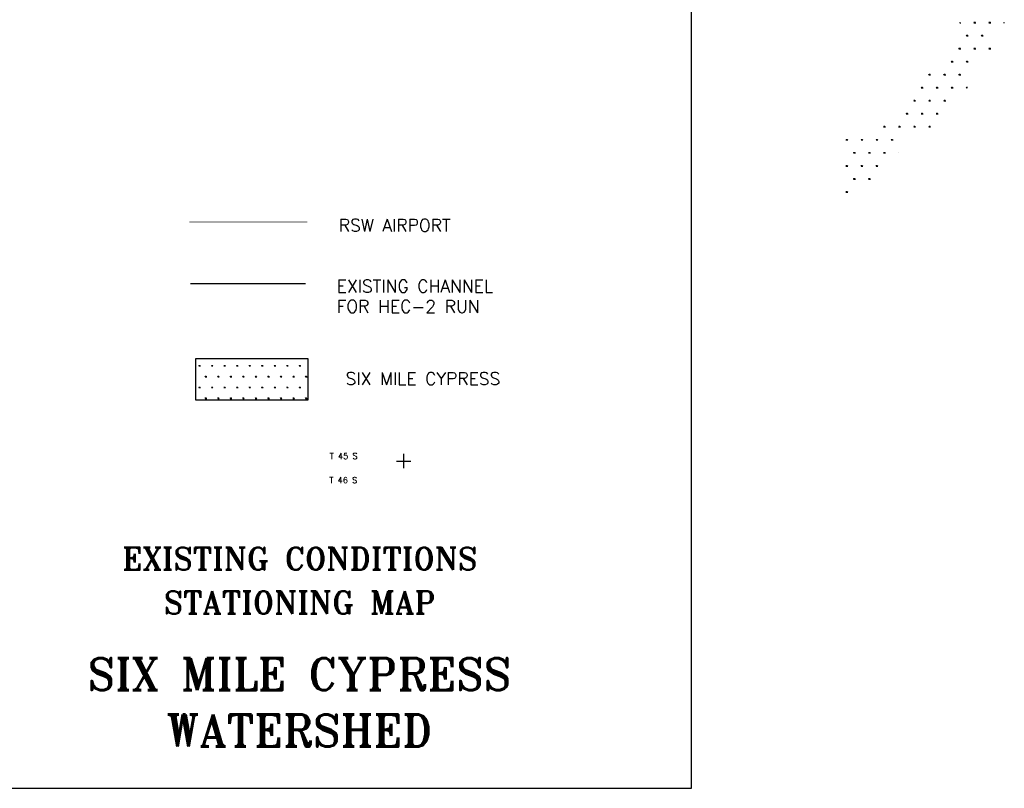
# Model space of a CAD drawing. Extents: x 195000 to 325707, y 779122 to 842722.
# Tile 20 of 21: x 268388 to 307645, y 779122 to 809773. Entities that reach past the tile are written whole.
import ezdxf
from ezdxf.enums import TextEntityAlignment as Align

# ---------------------------------------------------------------- set-up
doc = ezdxf.new("R2010")
doc.units = 0
doc.header["$LTSCALE"] = 800
doc.linetypes.add('STREAM', pattern=[0])
doc.layers.get('0').update_dxf_attribs({"linetype": 'CONTINUOUS'})
for name, color, linetype in [('AIR', 10, 'CONTINUOUS'), ('BORDER', 1, 'CONTINUOUS'), ('HATCH', 3, 'CONTINUOUS'), ('HEC2STA', 7, 'STREAM'), ('TEXT', 7, 'CONTINUOUS'), ('TSHIPS', 7, 'CONTINUOUS')]:
    doc.layers.add(name, color=color, linetype=linetype)
doc.styles.get("Standard").update_dxf_attribs({"font": 'ROMANT'})

# ---------------------------------------------------------------- blocks, each defined once
blk = doc.blocks.new('*X')
at = {"color": 0}
for p, q in [((225345, 801766), (225375, 801766)), ((225347, 801766), (225347, 801772)), ((225356, 801766), (225368, 801787)), ((225900, 801766), (225975, 801766)), ((225919, 801766), (225907, 801787)), ((225928, 801766), (225928, 801796)), ((225938, 801766), (225938, 801804)), ((225947, 801766), (225947, 801796)), ((225956, 801766), (225968, 801787)), ((226500, 801766), (226575, 801766)), ((226519, 801766), (226507, 801787)), ((226528, 801766), (226528, 801796)), ((226538, 801766), (226538, 801804)), ((226547, 801766), (226547, 801796)), ((226556, 801766), (226568, 801787)), ((227100, 801766), (227105, 801766)), ((227113, 801777), (227107, 801787)), ((225600, 801247), (225675, 801247)), ((225619, 801247), (225607, 801267)), ((225628, 801247), (225628, 801277)), ((225638, 801247), (225638, 801284)), ((225647, 801247), (225647, 801277)), ((225656, 801247), (225668, 801267)), ((226200, 801247), (226275, 801247)), ((226219, 801247), (226207, 801267)), ((226228, 801247), (226228, 801277)), ((226238, 801247), (226238, 801284)), ((226247, 801247), (226247, 801277)), ((226256, 801247), (226268, 801267)), ((225300, 800727), (225375, 800727)), ((225319, 800727), (225307, 800748)), ((225328, 800727), (225328, 800757)), ((225338, 800727), (225338, 800765)), ((225347, 800727), (225347, 800757)), ((225356, 800727), (225368, 800748)), ((225900, 800727), (225975, 800727)), ((225919, 800727), (225907, 800748)), ((225928, 800727), (225928, 800757)), ((225938, 800727), (225938, 800765)), ((225947, 800727), (225947, 800757)), ((225956, 800727), (225968, 800748)), ((226500, 800727), (226575, 800727)), ((226519, 800727), (226507, 800748)), ((226528, 800727), (226528, 800757)), ((226538, 800727), (226538, 800765)), ((226547, 800727), (226547, 800757)), ((226556, 800727), (226568, 800748)), ((225000, 800207), (225075, 800207)), ((225019, 800207), (225007, 800228)), ((225028, 800207), (225028, 800237)), ((225038, 800207), (225038, 800245)), ((225047, 800207), (225047, 800237)), ((225056, 800207), (225068, 800228)), ((225600, 800207), (225675, 800207)), ((225619, 800207), (225607, 800228)), ((225628, 800207), (225628, 800237)), ((225638, 800207), (225638, 800245)), ((225647, 800207), (225647, 800237)), ((225656, 800207), (225668, 800228)), ((224100, 799688), (224175, 799688)), ((224119, 799688), (224107, 799709)), ((224128, 799688), (224128, 799718)), ((224138, 799688), (224138, 799725)), ((224147, 799688), (224147, 799718)), ((224156, 799688), (224168, 799709)), ((224700, 799688), (224775, 799688)), ((224719, 799688), (224707, 799709)), ((224728, 799688), (224728, 799718)), ((224738, 799688), (224738, 799725)), ((224747, 799688), (224747, 799718)), ((224756, 799688), (224768, 799709)), ((225300, 799688), (225375, 799688)), ((225319, 799688), (225307, 799709)), ((225328, 799688), (225328, 799718)), ((225338, 799688), (225338, 799725)), ((225347, 799688), (225347, 799718)), ((225356, 799688), (225368, 799709)), ((223800, 799168), (223875, 799168)), ((223819, 799168), (223807, 799189)), ((223828, 799168), (223828, 799198)), ((223838, 799168), (223838, 799206)), ((223847, 799168), (223847, 799198)), ((223856, 799168), (223868, 799189)), ((224400, 799168), (224475, 799168)), ((224419, 799168), (224407, 799189)), ((224428, 799168), (224428, 799198)), ((224438, 799168), (224438, 799206)), ((224447, 799168), (224447, 799198)), ((224456, 799168), (224468, 799189)), ((225000, 799168), (225075, 799168)), ((225019, 799168), (225007, 799189)), ((225028, 799168), (225028, 799198)), ((225038, 799168), (225038, 799206)), ((225047, 799168), (225047, 799198)), ((225056, 799168), (225068, 799189)), ((225600, 799168), (225626, 799168)), ((225619, 799168), (225607, 799189)), ((225628, 799170), (225628, 799198)), ((225638, 799181), (225638, 799206)), ((225647, 799191), (225647, 799198)), ((223500, 798649), (223575, 798649)), ((223519, 798649), (223507, 798669)), ((223528, 798649), (223528, 798679)), ((223538, 798649), (223538, 798686)), ((223547, 798649), (223547, 798679)), ((223556, 798649), (223568, 798669)), ((224100, 798649), (224175, 798649)), ((224119, 798649), (224107, 798669)), ((224128, 798649), (224128, 798679)), ((224138, 798649), (224138, 798686)), ((224147, 798649), (224147, 798679)), ((224156, 798649), (224168, 798669)), ((224700, 798649), (224775, 798649)), ((224719, 798649), (224707, 798669)), ((224728, 798649), (224728, 798679)), ((224738, 798649), (224738, 798686)), ((224747, 798649), (224747, 798679)), ((224756, 798649), (224768, 798669)), ((223200, 798129), (223275, 798129)), ((223219, 798129), (223207, 798150)), ((223228, 798129), (223228, 798159)), ((223238, 798129), (223238, 798167)), ((223247, 798129), (223247, 798159)), ((223256, 798129), (223268, 798150)), ((223800, 798129), (223875, 798129)), ((223819, 798129), (223807, 798150)), ((223828, 798129), (223828, 798159)), ((223838, 798129), (223838, 798167)), ((223847, 798129), (223847, 798159)), ((223856, 798129), (223868, 798150)), ((224400, 798129), (224475, 798129)), ((224419, 798129), (224407, 798150)), ((224428, 798129), (224428, 798159)), ((224438, 798129), (224438, 798167)), ((224447, 798129), (224447, 798159)), ((224456, 798129), (224468, 798150)), ((222300, 797609), (222375, 797609)), ((222319, 797609), (222307, 797630)), ((222328, 797609), (222328, 797639)), ((222338, 797609), (222338, 797647)), ((222347, 797609), (222347, 797639)), ((222356, 797609), (222368, 797630)), ((222900, 797609), (222975, 797609)), ((222919, 797609), (222907, 797630)), ((222928, 797609), (222928, 797639)), ((222938, 797609), (222938, 797647)), ((222947, 797609), (222947, 797639)), ((222956, 797609), (222968, 797630)), ((223500, 797609), (223575, 797609)), ((223519, 797609), (223507, 797630)), ((223528, 797609), (223528, 797639)), ((223538, 797609), (223538, 797647)), ((223547, 797609), (223547, 797639)), ((223556, 797609), (223568, 797630)), ((224100, 797609), (224175, 797609)), ((224119, 797609), (224107, 797630)), ((224128, 797609), (224128, 797639)), ((224138, 797609), (224138, 797647)), ((224147, 797609), (224147, 797639)), ((224156, 797609), (224168, 797630)), ((220800, 797090), (220875, 797090)), ((220819, 797090), (220807, 797111)), ((220828, 797090), (220828, 797120)), ((220838, 797090), (220838, 797127)), ((220847, 797090), (220847, 797120)), ((220856, 797090), (220868, 797111)), ((221400, 797090), (221475, 797090)), ((221419, 797090), (221407, 797111)), ((221428, 797090), (221428, 797120)), ((221438, 797090), (221438, 797127)), ((221447, 797090), (221447, 797120)), ((221456, 797090), (221468, 797111)), ((222000, 797090), (222075, 797090)), ((222019, 797090), (222007, 797111)), ((222028, 797090), (222028, 797120)), ((222038, 797090), (222038, 797127)), ((222047, 797090), (222047, 797120)), ((222056, 797090), (222068, 797111)), ((222600, 797090), (222675, 797090)), ((222619, 797090), (222607, 797111)), ((222628, 797090), (222628, 797120)), ((222638, 797090), (222638, 797127)), ((222647, 797090), (222647, 797120)), ((222656, 797090), (222668, 797111)), ((221100, 796570), (221175, 796570)), ((221119, 796570), (221107, 796591)), ((221128, 796570), (221128, 796600)), ((221138, 796570), (221138, 796608)), ((221147, 796570), (221147, 796600)), ((221156, 796570), (221168, 796591)), ((221700, 796570), (221775, 796570)), ((221719, 796570), (221707, 796591)), ((221728, 796570), (221728, 796600)), ((221738, 796570), (221738, 796608)), ((221747, 796570), (221747, 796600)), ((221756, 796570), (221768, 796591)), ((222300, 796570), (222375, 796570)), ((222319, 796570), (222307, 796591)), ((222328, 796570), (222328, 796600)), ((222338, 796570), (222338, 796608)), ((222347, 796570), (222347, 796600)), ((222356, 796570), (222368, 796591)), ((222909, 796587), (222907, 796591)), ((220800, 796051), (220875, 796051)), ((220819, 796051), (220807, 796071)), ((220828, 796051), (220828, 796081)), ((220838, 796051), (220838, 796088)), ((220847, 796051), (220847, 796081)), ((220856, 796051), (220868, 796071)), ((221400, 796051), (221475, 796051)), ((221419, 796051), (221407, 796071)), ((221428, 796051), (221428, 796081)), ((221438, 796051), (221438, 796088)), ((221447, 796051), (221447, 796081)), ((221456, 796051), (221468, 796071)), ((222000, 796051), (222075, 796051)), ((222019, 796051), (222007, 796071)), ((222028, 796051), (222028, 796081)), ((222038, 796051), (222038, 796088)), ((222047, 796051), (222047, 796081)), ((222056, 796051), (222068, 796071)), ((221100, 795531), (221175, 795531)), ((221119, 795531), (221107, 795552)), ((221128, 795531), (221128, 795561)), ((221138, 795531), (221138, 795568)), ((221147, 795531), (221147, 795561)), ((221156, 795531), (221168, 795552)), ((221700, 795531), (221775, 795531)), ((221719, 795531), (221707, 795552)), ((221728, 795531), (221728, 795561)), ((221738, 795531), (221738, 795568)), ((221747, 795531), (221747, 795561)), ((221756, 795531), (221768, 795552)), ((220800, 795011), (220875, 795011)), ((220819, 795011), (220807, 795032)), ((220828, 795011), (220828, 795041)), ((220838, 795011), (220838, 795049)), ((220847, 795011), (220847, 795041)), ((220856, 795011), (220868, 795032)), ((195000, 788083), (195062, 788083)), ((195016, 788083), (195006, 788100)), ((195023, 788083), (195023, 788108)), ((195031, 788083), (195031, 788114)), ((195039, 788083), (195039, 788108)), ((195047, 788083), (195057, 788100)), ((195500, 788083), (195562, 788083)), ((195516, 788083), (195506, 788100)), ((195523, 788083), (195523, 788108)), ((195531, 788083), (195531, 788114)), ((195539, 788083), (195539, 788108)), ((195547, 788083), (195557, 788100)), ((196000, 788083), (196062, 788083)), ((196016, 788083), (196006, 788100)), ((196023, 788083), (196023, 788108)), ((196031, 788083), (196031, 788114)), ((196039, 788083), (196039, 788108)), ((196047, 788083), (196057, 788100)), ((196500, 788083), (196562, 788083)), ((196516, 788083), (196506, 788100)), ((196523, 788083), (196523, 788108)), ((196531, 788083), (196531, 788114)), ((196539, 788083), (196539, 788108)), ((196547, 788083), (196557, 788100)), ((197000, 788083), (197062, 788083)), ((197016, 788083), (197006, 788100)), ((197023, 788083), (197023, 788108)), ((197031, 788083), (197031, 788114)), ((197039, 788083), (197039, 788108)), ((197047, 788083), (197057, 788100)), ((197500, 788083), (197562, 788083)), ((197516, 788083), (197506, 788100)), ((197523, 788083), (197523, 788108)), ((197531, 788083), (197531, 788114)), ((197539, 788083), (197539, 788108)), ((197547, 788083), (197557, 788100)), ((198000, 788083), (198062, 788083)), ((198016, 788083), (198006, 788100)), ((198023, 788083), (198023, 788108)), ((198031, 788083), (198031, 788114)), ((198039, 788083), (198039, 788108)), ((198047, 788083), (198057, 788100)), ((198500, 788083), (198562, 788083)), ((198516, 788083), (198506, 788100)), ((198523, 788083), (198523, 788108)), ((198531, 788083), (198531, 788114)), ((198539, 788083), (198539, 788108)), ((198547, 788083), (198557, 788100)), ((199000, 788083), (199062, 788083)), ((199016, 788083), (199006, 788100)), ((199023, 788083), (199023, 788108)), ((199031, 788083), (199031, 788114)), ((199039, 788083), (199039, 788108)), ((199047, 788083), (199057, 788100)), ((195250, 787650), (195312, 787650)), ((195266, 787650), (195256, 787667)), ((195273, 787650), (195273, 787675)), ((195281, 787650), (195281, 787681)), ((195289, 787650), (195289, 787675)), ((195297, 787650), (195307, 787667)), ((195750, 787650), (195812, 787650)), ((195766, 787650), (195756, 787667)), ((195773, 787650), (195773, 787675)), ((195781, 787650), (195781, 787681)), ((195789, 787650), (195789, 787675)), ((195797, 787650), (195807, 787667)), ((196250, 787650), (196312, 787650)), ((196266, 787650), (196256, 787667)), ((196273, 787650), (196273, 787675)), ((196281, 787650), (196281, 787681)), ((196289, 787650), (196289, 787675)), ((196297, 787650), (196307, 787667)), ((196750, 787650), (196812, 787650)), ((196766, 787650), (196756, 787667)), ((196773, 787650), (196773, 787675)), ((196781, 787650), (196781, 787681)), ((196789, 787650), (196789, 787675)), ((196797, 787650), (196807, 787667)), ((197250, 787650), (197312, 787650)), ((197266, 787650), (197256, 787667)), ((197273, 787650), (197273, 787675)), ((197281, 787650), (197281, 787681)), ((197289, 787650), (197289, 787675)), ((197297, 787650), (197307, 787667)), ((197750, 787650), (197812, 787650)), ((197766, 787650), (197756, 787667)), ((197773, 787650), (197773, 787675)), ((197781, 787650), (197781, 787681)), ((197789, 787650), (197789, 787675)), ((197797, 787650), (197807, 787667)), ((198250, 787650), (198312, 787650)), ((198266, 787650), (198256, 787667)), ((198273, 787650), (198273, 787675)), ((198281, 787650), (198281, 787681)), ((198289, 787650), (198289, 787675)), ((198297, 787650), (198307, 787667)), ((198750, 787650), (198812, 787650)), ((198766, 787650), (198756, 787667)), ((198773, 787650), (198773, 787675)), ((198781, 787650), (198781, 787681)), ((198789, 787650), (198789, 787675)), ((198797, 787650), (198807, 787667)), ((199250, 787650), (199312, 787650)), ((199266, 787650), (199256, 787667)), ((199273, 787650), (199273, 787675)), ((199281, 787650), (199281, 787681)), ((199289, 787650), (199289, 787675)), ((199297, 787650), (199307, 787667)), ((195000, 787217), (195062, 787217)), ((195016, 787217), (195006, 787234)), ((195023, 787217), (195023, 787242)), ((195031, 787217), (195031, 787248)), ((195039, 787217), (195039, 787242)), ((195047, 787217), (195057, 787234)), ((195500, 787217), (195562, 787217)), ((195516, 787217), (195506, 787234)), ((195523, 787217), (195523, 787242)), ((195531, 787217), (195531, 787248)), ((195539, 787217), (195539, 787242)), ((195547, 787217), (195557, 787234)), ((196000, 787217), (196062, 787217)), ((196016, 787217), (196006, 787234)), ((196023, 787217), (196023, 787242)), ((196031, 787217), (196031, 787248)), ((196039, 787217), (196039, 787242)), ((196047, 787217), (196057, 787234)), ((196500, 787217), (196562, 787217)), ((196516, 787217), (196506, 787234)), ((196523, 787217), (196523, 787242)), ((196531, 787217), (196531, 787248)), ((196539, 787217), (196539, 787242)), ((196547, 787217), (196557, 787234)), ((197000, 787217), (197062, 787217)), ((197016, 787217), (197006, 787234)), ((197023, 787217), (197023, 787242)), ((197031, 787217), (197031, 787248)), ((197039, 787217), (197039, 787242)), ((197047, 787217), (197057, 787234)), ((197500, 787217), (197562, 787217)), ((197516, 787217), (197506, 787234)), ((197523, 787217), (197523, 787242)), ((197531, 787217), (197531, 787248)), ((197539, 787217), (197539, 787242)), ((197547, 787217), (197557, 787234)), ((198000, 787217), (198062, 787217)), ((198016, 787217), (198006, 787234)), ((198023, 787217), (198023, 787242)), ((198031, 787217), (198031, 787248)), ((198039, 787217), (198039, 787242)), ((198047, 787217), (198057, 787234)), ((198500, 787217), (198562, 787217)), ((198516, 787217), (198506, 787234)), ((198523, 787217), (198523, 787242)), ((198531, 787217), (198531, 787248)), ((198539, 787217), (198539, 787242)), ((198547, 787217), (198557, 787234)), ((199000, 787217), (199062, 787217)), ((199016, 787217), (199006, 787234)), ((199023, 787217), (199023, 787242)), ((199031, 787217), (199031, 787248)), ((199039, 787217), (199039, 787242)), ((199047, 787217), (199057, 787234)), ((195250, 786784), (195312, 786784)), ((195266, 786784), (195256, 786801)), ((195273, 786784), (195273, 786809)), ((195281, 786784), (195281, 786815)), ((195289, 786784), (195289, 786809)), ((195297, 786784), (195307, 786801)), ((195750, 786784), (195812, 786784)), ((195766, 786784), (195756, 786801)), ((195773, 786784), (195773, 786809)), ((195781, 786784), (195781, 786815)), ((195789, 786784), (195789, 786809)), ((195797, 786784), (195807, 786801)), ((196250, 786784), (196312, 786784)), ((196266, 786784), (196256, 786801)), ((196273, 786784), (196273, 786809)), ((196281, 786784), (196281, 786815)), ((196289, 786784), (196289, 786809)), ((196297, 786784), (196307, 786801)), ((196750, 786784), (196812, 786784)), ((196766, 786784), (196756, 786801)), ((196773, 786784), (196773, 786809)), ((196781, 786784), (196781, 786815)), ((196789, 786784), (196789, 786809)), ((196797, 786784), (196807, 786801)), ((197250, 786784), (197312, 786784)), ((197266, 786784), (197256, 786801)), ((197273, 786784), (197273, 786809)), ((197281, 786784), (197281, 786815)), ((197289, 786784), (197289, 786809)), ((197297, 786784), (197307, 786801)), ((197750, 786784), (197812, 786784)), ((197766, 786784), (197756, 786801)), ((197773, 786784), (197773, 786809)), ((197781, 786784), (197781, 786815)), ((197789, 786784), (197789, 786809)), ((197797, 786784), (197807, 786801)), ((198250, 786784), (198312, 786784)), ((198266, 786784), (198256, 786801)), ((198273, 786784), (198273, 786809)), ((198281, 786784), (198281, 786815)), ((198289, 786784), (198289, 786809)), ((198297, 786784), (198307, 786801)), ((198750, 786784), (198812, 786784)), ((198766, 786784), (198756, 786801)), ((198773, 786784), (198773, 786809)), ((198781, 786784), (198781, 786815)), ((198789, 786784), (198789, 786809)), ((198797, 786784), (198807, 786801)), ((199250, 786784), (199312, 786784)), ((199266, 786784), (199256, 786801)), ((199273, 786784), (199273, 786809)), ((199281, 786784), (199281, 786815)), ((199289, 786784), (199289, 786809)), ((199297, 786784), (199307, 786801))]:
    blk.add_line(p, q, dxfattribs=at)

msp = doc.modelspace()

# ---------------------------------------------------------------- linework, layer by layer
at = {"layer": 'AIR', "color": 0, "const_width": 30}
msp.add_lwpolyline([(275154, 801704), (279854, 801704)], dxfattribs=at)
at = {"layer": 'BORDER', "color": 0}
msp.add_lwpolyline([(196174, 779122), (295174, 779122), (295174, 842722), (196174, 842722)], close=True, dxfattribs=at)
at = {"layer": 'HATCH', "color": 0}
for p, q in [((275404, 794601), (275404, 796263)), ((275404, 796263), (279879, 796263)), ((279879, 796263), (279879, 794601)), ((279879, 794601), (275404, 794601))]:
    msp.add_line(p, q, dxfattribs=at)
at = {"layer": 'HEC2STA', "color": 0}
msp.add_lwpolyline([(275193, 799257), (279785, 799257)], dxfattribs=at)
at = {"layer": 'TSHIPS', "color": 0}
for p, q in [((283695, 792464), (283695, 791884)), ((283405, 792174), (283985, 792174))]:
    msp.add_line(p, q, dxfattribs=at)

# ---------------------------------------------------------------- block references
at = {"layer": 'HATCH', "color": 0}
msp.add_blockref('*X', (80532, 7887), dxfattribs=at)

# ---------------------------------------------------------------- texts
at = {"layer": 'AIR', "color": 0}
msp.add_text('RSW AIRPORT', height=500, dxfattribs=at).set_placement((281111, 801323))
at = {"layer": 'HEC2STA', "color": 0}
for s, p in [('EXISTING CHANNEL', (281026, 798897)), ('FOR HEC-2 RUN', (281026, 798087))]:
    msp.add_text(s, height=500, dxfattribs=at).set_placement(p)
at = {"layer": 'TEXT', "color": 0}
for s, height, p in [('SIX MILE CYPRESS', 500, (281380, 795208)), ('T 45 S', 240, (280747, 792252)), ('T 46 S', 240, (280734, 791290))]:
    msp.add_text(s, height=height, dxfattribs=at).set_placement(p)
for s, height, p in [('EXISTING CONDITIONS', 900, (279554, 787831)), ('STATIONING MAP', 900, (279554, 786080)), ('SIX MILE CYPRESS', 1275, (279540, 783037)), ('WATERSHED', 1275, (279540, 780788))]:
    msp.add_text(s, height=height, dxfattribs=at).set_placement(p, align=Align.CENTER)

doc.saveas('drawing.dxf')
